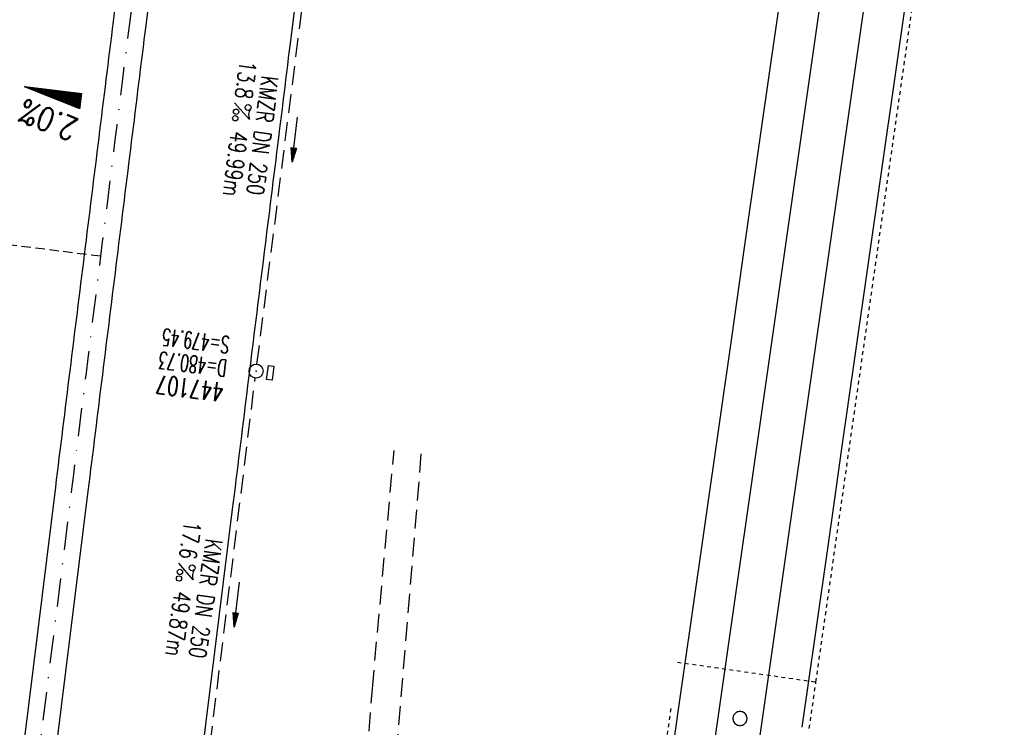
# Model space of a CAD drawing. Extents: x 459406 to 461721, y 413308 to 423218.
# Tile 32 of 256: x 460973 to 461078, y 414323 to 414398. Entities that reach past the tile are written whole.
import ezdxf
from ezdxf.enums import TextEntityAlignment as Align

# ---------------------------------------------------------------- set-up
doc = ezdxf.new("R2010")
doc.units = 0
doc.header["$LTSCALE"] = 2
doc.header["$MEASUREMENT"] = 0
for name, pattern in [('AUSGEZOGEN', [0]), ('GESTRICH-X2', [1.5, 1, -0.5]), ('GESTRICHELT', [0.75, 0.5, -0.25]), ('LT00', [0]), ('LT02', [0.4, 0.2, -0.2]), ('STRICHPT-X3', [3, 1.5, -0.75, 0, -0.75])]:
    doc.linetypes.add(name, pattern=pattern)
doc.layers.get('0').update_dxf_attribs({"linetype": 'AUSGEZOGEN'})
for name, color, linetype in [('ACHSE', 1, 'STRICHPT-X3'), ('FBR', 8, 'CONTINUOUS'), ('GEF', 7, 'AUSGEZOGEN'), ('HEKTOM', 1, 'GESTRICHELT'), ('KANAL', 7, 'GESTRICH-X2'), ('LAGEPLAN', 15, 'AUSGEZOGEN'), ('NBS-TRASSE', 7, 'CONTINUOUS'), ('PFEIL', 7, 'CONTINUOUS'), ('SCHACHTNR', 6, 'CONTINUOUS'), ('SCHSYMBOL', 7, 'AUSGEZOGEN'), ('TEXTO', 4, 'CONTINUOUS'), ('TEXTU', 4, 'CONTINUOUS'), ('WEG', 8, 'GESTRICH-X2')]:
    doc.layers.add(name, color=color, linetype=linetype)
doc.styles.add('ROMANS', font='romans.shx', dxfattribs={"width": 0.8})

# ---------------------------------------------------------------- blocks, each defined once
blk = doc.blocks.new('GST')
at = {"color": 0}
blk.add_circle((0, 0), 0.75, dxfattribs=at)
blk.add_point((0, 0), dxfattribs=at)
blk = doc.blocks.new('13')
blk.add_lwpolyline([(0.76, 1.22), (-0.75, 1.22), (-0.75, 1.8), (0.76, 1.8)], close=True)
at = {"rotation": 180}
blk.add_blockref('GST', (0, 0), dxfattribs=at)
blk = doc.blocks.new('PROM')
blk.add_line((1.57, 1.82), (0.02, 0.02))
for centre, radius in [((0.32, 1.51), 0.317), ((0.94, 0.29), 0.283), ((1.64, 0.29), 0.283)]:
    blk.add_circle(centre, radius)
blk.add_arc((0.99, 2.68), 1.03, 239.1414, 303.3549)
blk = doc.blocks.new('PFEIL2')
at = {"color": 0}
for p, q in [((0.88, 0), (-2.4, -0.01)), ((0.88, -0.27), (0.88, 0.28)), ((0.88, 0.28), (2.43, 0.01)), ((0.91, 0.27), (0.88, 0.26)), ((0.97, 0.26), (0.88, 0.25)), ((1.02, 0.25), (0.88, 0.23)), ((1.07, 0.24), (0.88, 0.21)), ((1.13, 0.23), (0.88, 0.19)), ((1.18, 0.22), (0.88, 0.17)), ((1.24, 0.21), (0.88, 0.15)), ((1.29, 0.21), (0.88, 0.14)), ((1.34, 0.2), (0.88, 0.12)), ((1.4, 0.19), (0.88, 0.1)), ((1.45, 0.18), (0.88, 0.08)), ((1.51, 0.17), (0.88, 0.06)), ((1.56, 0.16), (0.88, 0.04)), ((1.61, 0.15), (0.88, 0.02)), ((1.67, 0.14), (0.88, 0.01)), ((1.72, 0.13), (0.88, -0.01)), ((1.78, 0.12), (0.88, -0.03)), ((1.83, 0.11), (0.88, -0.05)), ((1.88, 0.1), (0.88, -0.07)), ((1.94, 0.09), (0.88, -0.09)), ((2.05, 0.08), (0.88, -0.12)), ((1.99, 0.08), (0.88, -0.11)), ((2.1, 0.07), (0.88, -0.14)), ((2.15, 0.06), (0.88, -0.16)), ((2.21, 0.05), (0.88, -0.18)), ((2.26, 0.04), (0.88, -0.2)), ((2.32, 0.03), (0.88, -0.22)), ((2.37, 0.02), (0.88, -0.23)), ((2.42, 0.01), (0.88, -0.25)), ((2.43, 0.01), (0.88, -0.27))]:
    blk.add_line(p, q, dxfattribs=at)
blk = doc.blocks.new('*X8')
at = {"color": 0}
for p, q in [((725.83, 193.84), (727.44, 195.45)), ((725.83, 193.85), (727.43, 195.45)), ((725.83, 193.86), (727.42, 195.45)), ((725.83, 193.87), (727.41, 195.45)), ((725.83, 193.88), (727.4, 195.45)), ((725.83, 193.89), (727.39, 195.45)), ((725.83, 193.9), (727.38, 195.45)), ((725.83, 193.91), (727.37, 195.45)), ((725.83, 193.91), (727.37, 195.45)), ((725.83, 193.92), (727.36, 195.45)), ((725.83, 193.93), (727.35, 195.45)), ((725.83, 193.94), (727.34, 195.45)), ((725.83, 193.95), (727.33, 195.45)), ((725.83, 193.96), (727.32, 195.45)), ((725.83, 193.97), (727.31, 195.45)), ((725.83, 193.98), (727.3, 195.45)), ((725.83, 193.99), (727.29, 195.45)), ((725.83, 193.99), (727.29, 195.45)), ((725.83, 194), (727.28, 195.45)), ((725.83, 194.01), (727.27, 195.45)), ((725.83, 194.02), (727.26, 195.45)), ((725.83, 194.03), (727.25, 195.45)), ((725.83, 194.04), (727.24, 195.45)), ((725.83, 194.05), (727.23, 195.45)), ((725.83, 194.06), (727.22, 195.45)), ((725.83, 194.06), (727.21, 195.45)), ((725.83, 194.07), (727.21, 195.45)), ((725.83, 194.08), (727.2, 195.45)), ((725.83, 194.09), (727.19, 195.45)), ((725.83, 194.1), (727.18, 195.45)), ((725.83, 194.11), (727.17, 195.45)), ((725.83, 194.12), (727.16, 195.45)), ((725.83, 194.13), (727.15, 195.45)), ((725.83, 194.14), (727.14, 195.45)), ((725.83, 194.14), (727.14, 195.45)), ((725.83, 194.15), (727.13, 195.45)), ((725.83, 194.16), (727.12, 195.45)), ((725.83, 194.17), (727.11, 195.45)), ((725.83, 194.18), (727.1, 195.45)), ((725.83, 194.19), (727.09, 195.45)), ((725.83, 194.2), (727.08, 195.45)), ((725.83, 194.21), (727.07, 195.45)), ((725.83, 194.21), (727.06, 195.45)), ((725.83, 194.22), (727.06, 195.45)), ((725.83, 194.23), (727.05, 195.45)), ((725.83, 194.24), (727.04, 195.45)), ((725.83, 194.25), (727.03, 195.45)), ((725.83, 194.26), (727.02, 195.45)), ((725.83, 194.27), (727.01, 195.45)), ((725.83, 194.28), (727, 195.45)), ((725.83, 194.29), (726.99, 195.45)), ((725.83, 194.29), (726.99, 195.45)), ((725.83, 194.3), (726.98, 195.45)), ((725.83, 194.31), (726.97, 195.45)), ((725.83, 194.32), (726.96, 195.45)), ((725.83, 194.33), (726.95, 195.45)), ((725.83, 194.34), (726.94, 195.45)), ((725.83, 194.35), (726.93, 195.45)), ((725.83, 194.36), (726.92, 195.45)), ((725.83, 194.37), (726.91, 195.45)), ((725.83, 194.37), (726.91, 195.45)), ((725.83, 194.38), (726.9, 195.45)), ((725.83, 194.39), (726.89, 195.45)), ((725.83, 194.4), (726.88, 195.45)), ((725.83, 194.41), (726.87, 195.45)), ((725.83, 194.42), (726.86, 195.45)), ((725.83, 194.43), (726.85, 195.45)), ((725.83, 194.44), (726.84, 195.45)), ((725.83, 194.44), (726.83, 195.45)), ((725.83, 194.45), (726.83, 195.45)), ((725.83, 194.46), (726.82, 195.45)), ((725.83, 194.47), (726.81, 195.45)), ((725.83, 194.48), (726.8, 195.45)), ((725.83, 194.49), (726.79, 195.45)), ((725.83, 194.5), (726.78, 195.45)), ((725.83, 194.51), (726.77, 195.45)), ((725.83, 194.52), (726.76, 195.45)), ((725.83, 194.52), (726.76, 195.45)), ((725.83, 194.53), (726.75, 195.45)), ((725.83, 194.54), (726.74, 195.45)), ((725.83, 194.55), (726.73, 195.45)), ((725.83, 194.56), (726.72, 195.45)), ((725.83, 194.57), (726.71, 195.45)), ((725.83, 194.58), (726.7, 195.45)), ((725.83, 194.59), (726.69, 195.45)), ((725.83, 194.59), (726.68, 195.45)), ((725.83, 194.6), (726.68, 195.45)), ((725.83, 194.61), (726.67, 195.45)), ((725.83, 194.62), (726.66, 195.45)), ((725.83, 194.63), (726.65, 195.45)), ((725.83, 194.64), (726.64, 195.45)), ((725.83, 194.65), (726.63, 195.45)), ((725.83, 194.66), (726.62, 195.45)), ((725.83, 194.67), (726.61, 195.45)), ((725.83, 194.67), (726.61, 195.45)), ((725.83, 194.68), (726.6, 195.45)), ((725.83, 194.69), (726.59, 195.45)), ((725.83, 194.7), (726.58, 195.45)), ((725.83, 194.71), (726.57, 195.45)), ((725.83, 194.72), (726.56, 195.45)), ((725.83, 194.73), (726.55, 195.45)), ((725.83, 194.74), (726.54, 195.45)), ((725.83, 194.75), (726.53, 195.45)), ((725.83, 194.75), (726.53, 195.45)), ((725.83, 194.76), (726.52, 195.45)), ((725.83, 194.77), (726.51, 195.45)), ((725.83, 194.78), (726.5, 195.45)), ((725.83, 194.79), (726.49, 195.45)), ((725.83, 194.8), (726.48, 195.45)), ((725.83, 194.81), (726.47, 195.45)), ((725.83, 194.82), (726.46, 195.45)), ((725.83, 194.82), (726.45, 195.45)), ((725.83, 194.83), (726.45, 195.45)), ((725.83, 194.84), (726.44, 195.45)), ((725.83, 194.85), (726.43, 195.45)), ((725.83, 194.86), (726.42, 195.45)), ((725.83, 194.87), (726.41, 195.45)), ((725.83, 194.88), (726.4, 195.45)), ((725.83, 194.89), (726.39, 195.45)), ((725.83, 194.9), (726.38, 195.45)), ((725.83, 194.9), (726.38, 195.45)), ((725.83, 194.91), (726.37, 195.45)), ((725.83, 194.92), (726.36, 195.45)), ((725.83, 194.93), (726.35, 195.45)), ((725.83, 194.94), (726.34, 195.45)), ((725.83, 194.95), (726.33, 195.45)), ((725.83, 194.96), (726.32, 195.45)), ((725.83, 194.97), (726.31, 195.45)), ((725.83, 194.98), (726.3, 195.45)), ((725.83, 194.98), (726.3, 195.45)), ((725.83, 194.99), (726.29, 195.45)), ((725.83, 195), (726.28, 195.45)), ((725.83, 195.01), (726.27, 195.45)), ((725.83, 195.02), (726.26, 195.45)), ((725.83, 195.03), (726.25, 195.45)), ((725.83, 195.04), (726.24, 195.45)), ((725.83, 195.05), (726.23, 195.45)), ((725.83, 195.05), (726.22, 195.45)), ((725.83, 195.06), (726.22, 195.45)), ((725.83, 195.07), (726.21, 195.45)), ((725.83, 195.08), (726.2, 195.45)), ((725.83, 195.09), (726.19, 195.45)), ((725.83, 195.1), (726.18, 195.45)), ((725.83, 195.11), (726.17, 195.45)), ((725.83, 195.12), (726.16, 195.45)), ((725.83, 195.13), (726.15, 195.45)), ((725.83, 195.13), (726.15, 195.45)), ((725.83, 195.14), (726.14, 195.45)), ((725.83, 195.15), (726.13, 195.45)), ((725.83, 195.16), (726.12, 195.45)), ((725.83, 195.17), (726.11, 195.45)), ((725.83, 195.18), (726.1, 195.45)), ((725.83, 195.19), (726.09, 195.45)), ((725.83, 195.2), (726.08, 195.45)), ((725.83, 195.2), (726.07, 195.45)), ((725.83, 195.21), (726.07, 195.45)), ((725.83, 195.22), (726.06, 195.45)), ((725.83, 195.23), (726.05, 195.45)), ((725.83, 195.24), (726.04, 195.45)), ((725.83, 195.25), (726.03, 195.45)), ((725.83, 195.26), (726.02, 195.45)), ((725.83, 195.27), (726.01, 195.45)), ((725.83, 195.28), (726, 195.45)), ((725.83, 195.28), (726, 195.45)), ((725.83, 195.29), (725.99, 195.45)), ((725.83, 195.3), (725.98, 195.45)), ((725.83, 195.31), (725.97, 195.45)), ((725.83, 195.32), (725.96, 195.45)), ((725.83, 195.33), (725.95, 195.45)), ((725.83, 195.34), (725.94, 195.45)), ((725.83, 195.35), (725.93, 195.45)), ((725.83, 195.36), (725.92, 195.45)), ((725.83, 195.36), (725.92, 195.45)), ((725.83, 195.37), (725.91, 195.45)), ((725.83, 195.38), (725.9, 195.45)), ((725.83, 195.39), (725.89, 195.45)), ((725.83, 195.4), (725.88, 195.45)), ((725.83, 195.41), (725.87, 195.45)), ((725.83, 195.42), (725.86, 195.45)), ((725.83, 195.43), (725.85, 195.45)), ((725.83, 195.43), (725.84, 195.45)), ((725.83, 195.44), (725.84, 195.45)), ((725.83, 193.83), (727.43, 195.43)), ((725.83, 193.82), (727.43, 195.42)), ((725.83, 193.81), (727.43, 195.41)), ((725.83, 193.8), (727.42, 195.4)), ((725.83, 193.79), (727.42, 195.38)), ((725.83, 193.78), (727.42, 195.37)), ((725.83, 193.77), (727.41, 195.36)), ((725.83, 193.76), (727.41, 195.35)), ((725.83, 193.76), (727.41, 195.34)), ((725.83, 193.75), (727.4, 195.32)), ((725.83, 193.74), (727.4, 195.31)), ((725.83, 193.73), (727.4, 195.3)), ((725.83, 193.72), (727.4, 195.29)), ((725.83, 193.71), (727.39, 195.28)), ((725.83, 193.7), (727.39, 195.26)), ((725.83, 193.69), (727.39, 195.25)), ((725.83, 193.68), (727.38, 195.24)), ((725.83, 193.68), (727.38, 195.23)), ((725.83, 193.67), (727.38, 195.22)), ((725.83, 193.66), (727.37, 195.2)), ((725.83, 193.65), (727.37, 195.19)), ((725.83, 193.64), (727.37, 195.18)), ((725.83, 193.63), (727.36, 195.17)), ((725.83, 193.62), (727.36, 195.16)), ((725.83, 193.61), (727.36, 195.14)), ((725.83, 193.61), (727.35, 195.13)), ((725.83, 193.6), (727.35, 195.12)), ((725.83, 193.59), (727.35, 195.11)), ((725.83, 193.58), (727.34, 195.1)), ((725.83, 193.57), (727.34, 195.08)), ((725.83, 193.56), (727.34, 195.07)), ((725.83, 193.55), (727.34, 195.06)), ((725.83, 193.54), (727.33, 195.05)), ((725.83, 193.53), (727.33, 195.04)), ((725.83, 193.53), (727.33, 195.02)), ((725.83, 193.52), (727.32, 195.01)), ((725.83, 193.51), (727.32, 195)), ((725.83, 193.5), (727.32, 194.99)), ((725.83, 193.49), (727.31, 194.98)), ((725.83, 193.48), (727.31, 194.96)), ((725.83, 193.47), (727.31, 194.95)), ((725.83, 193.46), (727.3, 194.94)), ((725.83, 193.45), (727.3, 194.93)), ((725.83, 193.45), (727.3, 194.92)), ((725.83, 193.44), (727.29, 194.91)), ((725.83, 193.43), (727.29, 194.89)), ((725.83, 193.42), (727.29, 194.88)), ((725.83, 193.41), (727.29, 194.87)), ((725.83, 193.4), (727.28, 194.86)), ((725.83, 193.39), (727.28, 194.85)), ((725.83, 193.38), (727.28, 194.83)), ((725.83, 193.38), (727.27, 194.82)), ((725.83, 193.37), (727.27, 194.81)), ((725.83, 193.36), (727.27, 194.8)), ((725.83, 193.35), (727.26, 194.79)), ((725.83, 193.34), (727.26, 194.77)), ((725.83, 193.33), (727.26, 194.76)), ((725.83, 193.32), (727.25, 194.75)), ((725.83, 193.31), (727.25, 194.74)), ((725.83, 193.3), (727.25, 194.73)), ((725.83, 193.3), (727.24, 194.71)), ((725.83, 193.29), (727.24, 194.7)), ((725.83, 193.28), (727.24, 194.69)), ((725.83, 193.27), (727.23, 194.68)), ((725.83, 193.26), (727.23, 194.67)), ((725.83, 193.25), (727.23, 194.65)), ((725.83, 193.24), (727.23, 194.64)), ((725.83, 193.23), (727.22, 194.63)), ((725.83, 193.22), (727.22, 194.62)), ((725.83, 193.22), (727.22, 194.61)), ((725.83, 193.21), (727.21, 194.59)), ((725.83, 193.2), (727.21, 194.58)), ((725.83, 193.19), (727.21, 194.57)), ((725.83, 193.18), (727.2, 194.56)), ((725.83, 193.17), (727.2, 194.55)), ((725.83, 193.16), (727.2, 194.53)), ((725.83, 193.15), (727.19, 194.52)), ((725.83, 193.15), (727.19, 194.51)), ((725.83, 193.14), (727.19, 194.5)), ((725.83, 193.13), (727.18, 194.49)), ((725.83, 193.12), (727.18, 194.47)), ((725.83, 193.11), (727.18, 194.46)), ((725.83, 193.1), (727.17, 194.45)), ((725.83, 193.09), (727.17, 194.44)), ((725.83, 193.08), (727.17, 194.43)), ((725.83, 193.07), (727.17, 194.41)), ((725.83, 193.07), (727.16, 194.4)), ((725.83, 193.06), (727.16, 194.39)), ((725.83, 193.05), (727.16, 194.38)), ((725.83, 193.04), (727.15, 194.37)), ((725.83, 193.03), (727.15, 194.35)), ((725.83, 193.02), (727.15, 194.34)), ((725.83, 193.01), (727.14, 194.33)), ((725.83, 193), (727.14, 194.32)), ((725.83, 193), (727.14, 194.31)), ((725.83, 192.99), (727.13, 194.29)), ((725.83, 192.98), (727.13, 194.28)), ((725.83, 192.97), (727.13, 194.27)), ((725.83, 192.96), (727.12, 194.26)), ((725.83, 192.95), (727.12, 194.25)), ((725.83, 192.94), (727.12, 194.23)), ((725.83, 192.93), (727.11, 194.22)), ((725.83, 192.92), (727.11, 194.21)), ((725.83, 192.92), (727.11, 194.2)), ((725.83, 192.91), (727.11, 194.19)), ((725.83, 192.9), (727.1, 194.17)), ((725.83, 192.89), (727.1, 194.16)), ((725.83, 192.88), (727.1, 194.15)), ((725.83, 192.87), (727.09, 194.14)), ((725.83, 192.86), (727.09, 194.13)), ((725.83, 192.85), (727.09, 194.11)), ((725.83, 192.84), (727.08, 194.1)), ((725.83, 192.84), (727.08, 194.09)), ((725.83, 192.83), (727.08, 194.08)), ((725.83, 192.82), (727.07, 194.07)), ((725.83, 192.81), (727.07, 194.05)), ((725.83, 192.8), (727.07, 194.04)), ((725.83, 192.79), (727.06, 194.03)), ((725.83, 192.78), (727.06, 194.02)), ((725.83, 192.77), (727.06, 194.01)), ((725.83, 192.77), (727.05, 193.99)), ((725.83, 192.76), (727.05, 193.98)), ((725.83, 192.75), (727.05, 193.97)), ((725.83, 192.74), (727.05, 193.96)), ((725.83, 192.73), (727.04, 193.95)), ((725.83, 192.72), (727.04, 193.93)), ((725.83, 192.71), (727.04, 193.92)), ((725.83, 192.7), (727.03, 193.91)), ((725.83, 192.69), (727.03, 193.9)), ((725.83, 192.69), (727.03, 193.89)), ((725.83, 192.68), (727.02, 193.87)), ((725.83, 192.67), (727.02, 193.86)), ((725.83, 192.66), (727.02, 193.85)), ((725.83, 192.65), (727.01, 193.84)), ((725.83, 192.64), (727.01, 193.83)), ((725.83, 192.63), (727.01, 193.81)), ((725.83, 192.62), (727, 193.8)), ((725.83, 192.62), (727, 193.79)), ((725.83, 192.61), (727, 193.78)), ((725.83, 192.6), (726.99, 193.77)), ((725.83, 192.59), (726.99, 193.75)), ((725.83, 192.58), (726.99, 193.74)), ((725.83, 192.57), (726.99, 193.73)), ((725.83, 192.56), (726.98, 193.72)), ((725.83, 192.55), (726.98, 193.71)), ((725.83, 192.54), (726.98, 193.69)), ((725.83, 192.54), (726.97, 193.68)), ((725.83, 192.53), (726.97, 193.67)), ((725.83, 192.52), (726.97, 193.66)), ((725.83, 192.51), (726.96, 193.65)), ((725.83, 192.5), (726.96, 193.63)), ((725.83, 192.49), (726.96, 193.62)), ((725.83, 192.48), (726.95, 193.61)), ((725.83, 192.47), (726.95, 193.6)), ((725.83, 192.46), (726.95, 193.59)), ((725.83, 192.46), (726.94, 193.57)), ((725.83, 192.45), (726.94, 193.56)), ((725.83, 192.44), (726.94, 193.55)), ((725.83, 192.43), (726.94, 193.54)), ((725.83, 192.42), (726.93, 193.53)), ((725.83, 192.41), (726.93, 193.51)), ((725.83, 192.4), (726.93, 193.5)), ((725.83, 192.39), (726.92, 193.49)), ((725.83, 192.39), (726.92, 193.48)), ((725.83, 192.38), (726.92, 193.47)), ((725.83, 192.37), (726.91, 193.45)), ((725.83, 192.36), (726.91, 193.44)), ((725.83, 192.35), (726.91, 193.43)), ((725.83, 192.34), (726.9, 193.42)), ((725.83, 192.33), (726.9, 193.41)), ((725.83, 192.32), (726.9, 193.39)), ((725.83, 192.31), (726.89, 193.38)), ((725.83, 192.31), (726.89, 193.37)), ((725.83, 192.3), (726.89, 193.36)), ((725.83, 192.29), (726.88, 193.35)), ((725.83, 192.28), (726.88, 193.33)), ((725.83, 192.27), (726.88, 193.32)), ((725.83, 192.26), (726.88, 193.31)), ((725.83, 192.25), (726.87, 193.3)), ((725.83, 192.24), (726.87, 193.29)), ((725.83, 192.24), (726.87, 193.27)), ((725.83, 192.23), (726.86, 193.26)), ((725.83, 192.22), (726.86, 193.25)), ((725.83, 192.21), (726.86, 193.24)), ((725.83, 192.2), (726.85, 193.23)), ((725.83, 192.19), (726.85, 193.21)), ((725.83, 192.18), (726.85, 193.2)), ((725.83, 192.17), (726.84, 193.19)), ((725.83, 192.16), (726.84, 193.18)), ((725.83, 192.16), (726.84, 193.17)), ((725.83, 192.15), (726.83, 193.15)), ((725.83, 192.14), (726.83, 193.14)), ((725.83, 192.13), (726.83, 193.13)), ((725.83, 192.12), (726.82, 193.12)), ((725.83, 192.11), (726.82, 193.11)), ((725.83, 192.1), (726.82, 193.09)), ((725.83, 192.09), (726.82, 193.08)), ((725.83, 192.08), (726.81, 193.07)), ((725.83, 192.08), (726.81, 193.06)), ((725.83, 192.07), (726.81, 193.05)), ((725.83, 192.06), (726.8, 193.03)), ((725.83, 192.05), (726.8, 193.02)), ((725.83, 192.04), (726.8, 193.01)), ((725.83, 192.03), (726.79, 193)), ((725.83, 192.02), (726.79, 192.99)), ((725.83, 192.01), (726.79, 192.97)), ((725.83, 192.01), (726.78, 192.96)), ((725.83, 192), (726.78, 192.95)), ((725.83, 191.99), (726.78, 192.94)), ((725.83, 191.98), (726.77, 192.93)), ((725.83, 191.97), (726.77, 192.91)), ((725.83, 191.96), (726.77, 192.9)), ((725.83, 191.95), (726.76, 192.89)), ((725.83, 191.94), (726.76, 192.88)), ((725.83, 191.93), (726.76, 192.87)), ((725.83, 191.93), (726.76, 192.85)), ((725.83, 191.92), (726.75, 192.84)), ((725.83, 191.91), (726.75, 192.83)), ((725.83, 191.9), (726.75, 192.82)), ((725.83, 191.89), (726.74, 192.81)), ((725.83, 191.88), (726.74, 192.79)), ((725.83, 191.87), (726.74, 192.78)), ((725.83, 191.86), (726.73, 192.77)), ((725.83, 191.85), (726.73, 192.76)), ((725.83, 191.85), (726.73, 192.75)), ((725.83, 191.84), (726.72, 192.73)), ((725.83, 191.83), (726.72, 192.72)), ((725.83, 191.82), (726.72, 192.71)), ((725.83, 191.81), (726.71, 192.7)), ((725.83, 191.8), (726.71, 192.69)), ((725.83, 191.79), (726.71, 192.67)), ((725.83, 191.78), (726.7, 192.66)), ((725.83, 191.78), (726.7, 192.65)), ((725.83, 191.77), (726.7, 192.64)), ((725.83, 191.76), (726.7, 192.63)), ((725.83, 191.75), (726.69, 192.61)), ((725.83, 191.74), (726.69, 192.6)), ((725.83, 191.73), (726.69, 192.59)), ((725.83, 191.72), (726.68, 192.58)), ((725.83, 191.71), (726.68, 192.57)), ((725.83, 191.7), (726.68, 192.55)), ((725.83, 191.7), (726.67, 192.54)), ((725.83, 191.69), (726.67, 192.53)), ((725.83, 191.68), (726.67, 192.52)), ((725.83, 191.67), (726.66, 192.51)), ((725.83, 191.66), (726.66, 192.49)), ((725.83, 191.65), (726.66, 192.48)), ((725.83, 191.64), (726.65, 192.47)), ((725.83, 191.63), (726.65, 192.46)), ((725.83, 191.63), (726.65, 192.45)), ((725.83, 191.62), (726.64, 192.43)), ((725.83, 191.61), (726.64, 192.42)), ((725.83, 191.6), (726.64, 192.41)), ((725.83, 191.59), (726.64, 192.4)), ((725.83, 191.58), (726.63, 192.39)), ((725.83, 191.57), (726.63, 192.37)), ((725.83, 191.56), (726.63, 192.36)), ((725.83, 191.55), (726.62, 192.35)), ((725.83, 191.55), (726.62, 192.34)), ((725.83, 191.54), (726.62, 192.33)), ((725.83, 191.53), (726.61, 192.31)), ((725.83, 191.52), (726.61, 192.3)), ((725.83, 191.51), (726.61, 192.29)), ((725.83, 191.5), (726.6, 192.28)), ((725.83, 191.49), (726.6, 192.27)), ((725.83, 191.48), (726.6, 192.25)), ((725.83, 191.47), (726.59, 192.24)), ((725.83, 191.47), (726.59, 192.23)), ((725.83, 191.46), (726.59, 192.22)), ((725.83, 191.45), (726.59, 192.21)), ((725.83, 191.44), (726.58, 192.19)), ((725.83, 191.43), (726.58, 192.18)), ((725.83, 191.42), (726.58, 192.17)), ((725.83, 191.41), (726.57, 192.16)), ((725.83, 191.4), (726.57, 192.15)), ((725.83, 191.4), (726.57, 192.13)), ((725.83, 191.39), (726.56, 192.12)), ((725.83, 191.38), (726.56, 192.11)), ((725.83, 191.37), (726.56, 192.1)), ((725.83, 191.36), (726.55, 192.09)), ((725.83, 191.35), (726.55, 192.07)), ((725.83, 191.34), (726.55, 192.06)), ((725.83, 191.33), (726.54, 192.05)), ((725.83, 191.32), (726.54, 192.04)), ((725.83, 191.32), (726.54, 192.03)), ((725.83, 191.31), (726.53, 192.01)), ((725.83, 191.3), (726.53, 192)), ((725.83, 191.29), (726.53, 191.99)), ((725.83, 191.28), (726.53, 191.98)), ((725.83, 191.27), (726.52, 191.97)), ((725.83, 191.26), (726.52, 191.95)), ((725.83, 191.25), (726.52, 191.94)), ((725.83, 191.25), (726.51, 191.93)), ((725.83, 191.24), (726.51, 191.92)), ((725.83, 191.23), (726.51, 191.91)), ((725.83, 191.22), (726.5, 191.89)), ((725.83, 191.21), (726.5, 191.88)), ((725.83, 191.2), (726.5, 191.87)), ((725.83, 191.19), (726.49, 191.86)), ((725.83, 191.18), (726.49, 191.85)), ((725.83, 191.17), (726.49, 191.84)), ((725.83, 191.17), (726.48, 191.82)), ((725.83, 191.16), (726.48, 191.81)), ((725.83, 191.15), (726.48, 191.8)), ((725.83, 191.14), (726.47, 191.79)), ((725.83, 191.13), (726.47, 191.78)), ((725.83, 191.12), (726.47, 191.76)), ((725.83, 191.11), (726.47, 191.75)), ((725.83, 191.1), (726.46, 191.74)), ((725.83, 191.09), (726.46, 191.73)), ((725.83, 191.09), (726.46, 191.72)), ((725.83, 191.08), (726.45, 191.7)), ((725.83, 191.07), (726.45, 191.69)), ((725.83, 191.06), (726.45, 191.68)), ((725.83, 191.05), (726.44, 191.67)), ((725.83, 191.04), (726.44, 191.66)), ((725.83, 191.03), (726.44, 191.64)), ((725.83, 191.02), (726.43, 191.63)), ((725.83, 191.02), (726.43, 191.62)), ((725.83, 191.01), (726.43, 191.61)), ((725.83, 191), (726.42, 191.6)), ((725.83, 190.99), (726.42, 191.58)), ((725.83, 190.98), (726.42, 191.57)), ((725.83, 190.97), (726.41, 191.56)), ((725.83, 190.96), (726.41, 191.55)), ((725.83, 190.95), (726.41, 191.54)), ((725.83, 190.94), (726.41, 191.52)), ((725.83, 190.94), (726.4, 191.51)), ((725.83, 190.93), (726.4, 191.5)), ((725.83, 190.92), (726.4, 191.49)), ((725.83, 190.91), (726.39, 191.48)), ((725.83, 190.9), (726.39, 191.46)), ((725.83, 190.89), (726.39, 191.45)), ((725.83, 190.88), (726.38, 191.44)), ((725.83, 190.87), (726.38, 191.43)), ((725.83, 190.87), (726.38, 191.42)), ((725.83, 190.86), (726.37, 191.4)), ((725.83, 190.85), (726.37, 191.39)), ((725.83, 190.84), (726.37, 191.38)), ((725.83, 190.83), (726.36, 191.37)), ((725.83, 190.82), (726.36, 191.36)), ((725.83, 190.81), (726.36, 191.34)), ((725.83, 190.8), (726.35, 191.33)), ((725.83, 190.79), (726.35, 191.32)), ((725.83, 190.79), (726.35, 191.31)), ((725.83, 190.78), (726.35, 191.3)), ((725.83, 190.77), (726.34, 191.28)), ((725.83, 190.76), (726.34, 191.27)), ((725.83, 190.75), (726.34, 191.26)), ((725.83, 190.74), (726.33, 191.25)), ((725.83, 190.73), (726.33, 191.24)), ((725.83, 190.72), (726.33, 191.22)), ((725.83, 190.71), (726.32, 191.21)), ((725.83, 190.71), (726.32, 191.2)), ((725.83, 190.7), (726.32, 191.19)), ((725.83, 190.69), (726.31, 191.18)), ((725.83, 190.68), (726.31, 191.16)), ((725.83, 190.67), (726.31, 191.15)), ((725.83, 190.66), (726.3, 191.14)), ((725.83, 190.65), (726.3, 191.13)), ((725.83, 190.64), (726.3, 191.12)), ((725.83, 190.64), (726.29, 191.1)), ((725.83, 190.63), (726.29, 191.09)), ((725.83, 190.62), (726.29, 191.08)), ((725.83, 190.61), (726.29, 191.07)), ((725.83, 190.6), (726.28, 191.06)), ((725.83, 190.59), (726.28, 191.04)), ((725.83, 190.58), (726.28, 191.03)), ((725.83, 190.57), (726.27, 191.02)), ((725.83, 190.56), (726.27, 191.01)), ((725.83, 190.56), (726.27, 191)), ((725.83, 190.55), (726.26, 190.98)), ((725.83, 190.54), (726.26, 190.97)), ((725.83, 190.53), (726.26, 190.96)), ((725.83, 190.52), (726.25, 190.95)), ((725.83, 190.51), (726.25, 190.94)), ((725.83, 190.5), (726.25, 190.92)), ((725.83, 190.49), (726.24, 190.91)), ((725.83, 190.48), (726.24, 190.9)), ((725.83, 190.48), (726.24, 190.89)), ((725.83, 190.47), (726.24, 190.88)), ((725.83, 190.46), (726.23, 190.86)), ((725.83, 190.45), (726.23, 190.85)), ((725.83, 190.44), (726.23, 190.84)), ((725.83, 190.43), (726.22, 190.83)), ((725.83, 190.42), (726.22, 190.82)), ((725.83, 190.41), (726.22, 190.8)), ((725.83, 190.41), (726.21, 190.79)), ((725.83, 190.4), (726.21, 190.78)), ((725.83, 190.39), (726.21, 190.77)), ((725.83, 190.38), (726.2, 190.76)), ((725.83, 190.37), (726.2, 190.74)), ((725.83, 190.36), (726.2, 190.73)), ((725.83, 190.35), (726.19, 190.72)), ((725.83, 190.34), (726.19, 190.71)), ((725.83, 190.33), (726.19, 190.7)), ((725.83, 190.33), (726.18, 190.68)), ((725.83, 190.32), (726.18, 190.67)), ((725.83, 190.31), (726.18, 190.66)), ((725.83, 190.3), (726.18, 190.65)), ((725.83, 190.29), (726.17, 190.64)), ((725.83, 190.28), (726.17, 190.62)), ((725.83, 190.27), (726.17, 190.61)), ((725.83, 190.26), (726.16, 190.6)), ((725.83, 190.26), (726.16, 190.59)), ((725.83, 190.25), (726.16, 190.58)), ((725.83, 190.24), (726.15, 190.56)), ((725.83, 190.23), (726.15, 190.55)), ((725.83, 190.22), (726.15, 190.54)), ((725.83, 190.21), (726.14, 190.53)), ((725.83, 190.2), (726.14, 190.52)), ((725.83, 190.19), (726.14, 190.5)), ((725.83, 190.18), (726.13, 190.49)), ((725.83, 190.18), (726.13, 190.48)), ((725.83, 190.17), (726.13, 190.47)), ((725.83, 190.16), (726.12, 190.46)), ((725.83, 190.15), (726.12, 190.44)), ((725.83, 190.14), (726.12, 190.43)), ((725.83, 190.13), (726.12, 190.42)), ((725.83, 190.12), (726.11, 190.41)), ((725.83, 190.11), (726.11, 190.4)), ((725.83, 190.1), (726.11, 190.38)), ((725.83, 190.1), (726.1, 190.37)), ((725.83, 190.09), (726.1, 190.36)), ((725.83, 190.08), (726.1, 190.35)), ((725.83, 190.07), (726.09, 190.34)), ((725.83, 190.06), (726.09, 190.32)), ((725.83, 190.05), (726.09, 190.31)), ((725.83, 190.04), (726.08, 190.3)), ((725.83, 190.03), (726.08, 190.29)), ((725.83, 190.03), (726.08, 190.28)), ((725.83, 190.02), (726.07, 190.26)), ((725.83, 190.01), (726.07, 190.25)), ((725.83, 190), (726.07, 190.24)), ((725.83, 189.99), (726.06, 190.23)), ((725.83, 189.98), (726.06, 190.22)), ((725.83, 189.97), (726.06, 190.2)), ((725.83, 189.96), (726.06, 190.19)), ((725.83, 189.95), (726.05, 190.18)), ((725.83, 189.95), (726.05, 190.17)), ((725.83, 189.94), (726.05, 190.16)), ((725.83, 189.93), (726.04, 190.14)), ((725.83, 189.92), (726.04, 190.13)), ((725.83, 189.91), (726.04, 190.12)), ((725.83, 189.9), (726.03, 190.11)), ((725.83, 189.89), (726.03, 190.1)), ((725.83, 189.88), (726.03, 190.08)), ((725.83, 189.88), (726.02, 190.07)), ((725.83, 189.87), (726.02, 190.06)), ((725.83, 189.86), (726.02, 190.05)), ((725.83, 189.85), (726.01, 190.04)), ((725.83, 189.84), (726.01, 190.02)), ((725.83, 189.83), (726.01, 190.01)), ((725.83, 189.82), (726, 190)), ((725.83, 189.81), (726, 189.99)), ((725.83, 189.8), (726, 189.98)), ((725.83, 189.8), (726, 189.96)), ((725.83, 189.79), (725.99, 189.95)), ((725.83, 189.78), (725.99, 189.94)), ((725.83, 189.77), (725.99, 189.93)), ((725.83, 189.76), (725.98, 189.92)), ((725.83, 189.75), (725.98, 189.9)), ((725.83, 189.74), (725.98, 189.89)), ((725.83, 189.73), (725.97, 189.88)), ((725.83, 189.72), (725.97, 189.87)), ((725.83, 189.72), (725.97, 189.86)), ((725.83, 189.71), (725.96, 189.84)), ((725.83, 189.7), (725.96, 189.83)), ((725.83, 189.69), (725.96, 189.82)), ((725.83, 189.68), (725.95, 189.81)), ((725.83, 189.67), (725.95, 189.8)), ((725.83, 189.66), (725.95, 189.78)), ((725.83, 189.65), (725.94, 189.77)), ((725.83, 189.65), (725.94, 189.76)), ((725.83, 189.64), (725.94, 189.75)), ((725.83, 189.63), (725.94, 189.74)), ((725.83, 189.62), (725.93, 189.72)), ((725.83, 189.61), (725.93, 189.71)), ((725.83, 189.6), (725.93, 189.7)), ((725.83, 189.59), (725.92, 189.69)), ((725.83, 189.58), (725.92, 189.68)), ((725.83, 189.57), (725.92, 189.66)), ((725.83, 189.57), (725.91, 189.65)), ((725.83, 189.56), (725.91, 189.64)), ((725.83, 189.55), (725.91, 189.63)), ((725.83, 189.54), (725.9, 189.62)), ((725.83, 189.53), (725.9, 189.6)), ((725.83, 189.52), (725.9, 189.59)), ((725.83, 189.51), (725.89, 189.58)), ((725.83, 189.5), (725.89, 189.57)), ((725.83, 189.49), (725.89, 189.56)), ((725.83, 189.49), (725.89, 189.54)), ((725.83, 189.48), (725.88, 189.53)), ((725.83, 189.47), (725.88, 189.52)), ((725.83, 189.46), (725.88, 189.51)), ((725.83, 189.45), (725.87, 189.5)), ((725.83, 189.44), (725.87, 189.48)), ((725.83, 189.43), (725.87, 189.47)), ((725.83, 189.42), (725.86, 189.46)), ((725.83, 189.42), (725.86, 189.45)), ((725.83, 189.41), (725.86, 189.44)), ((725.83, 189.4), (725.85, 189.42)), ((725.83, 189.39), (725.85, 189.41)), ((725.83, 189.38), (725.85, 189.4)), ((725.83, 189.37), (725.84, 189.39)), ((725.83, 189.36), (725.84, 189.38)), ((725.83, 189.35), (725.84, 189.36)), ((725.83, 189.34), (725.83, 189.35)), ((725.83, 189.34), (725.83, 189.34))]:
    blk.add_line(p, q, dxfattribs=at)
blk = doc.blocks.new('GEF')
at = {"color": 0}
for p, q in [((0.01, 0.02), (0.01, 6.15)), ((1.62, 6.15), (0.01, 0.02)), ((0.01, 6.15), (1.62, 6.15))]:
    blk.add_line(p, q, dxfattribs=at)
blk.add_blockref('*X8', (-725.82, -189.3), dxfattribs=at)

msp = doc.modelspace()

# ---------------------------------------------------------------- linework, layer by layer
at = {"layer": 'ACHSE', "flags": 128}
msp.add_lwpolyline([(460985.55, 416976.25), (460982.74, 416926.33), (460979.94, 416876.41), (460977.13, 416826.49), (460974.32, 416776.57), (460971.52, 416726.64), (460968.71, 416676.72), (460965.91, 416626.8), (460963.1, 416576.88, 0), (460961.73, 416552.57, 0), (460960.29, 416526.96, -0.000009), (460958.89, 416502, 0.00001), (460957.49, 416477.04, 0.000001), (460956.79, 416464.56, -0.000001), (460956.08, 416452.08), (460954.68, 416427.12), (460953.28, 416402.16), (460951.88, 416377.2, 0.000027), (460951.18, 416364.91, -0.000114), (460950.49, 416352.62, -0.000169), (460950.49, 416352.58, 0.000019), (460950.47, 416352.23, 0.002347), (460949.96, 416342.5, 0.0015), (460949.28, 416327.26, 0.002663), (460948.89, 416316.3, 0.002084), (460948.51, 416302.28, 0.002087), (460948.28, 416289.78, 0.002085), (460948.16, 416277.28, 0.002085), (460948.14, 416264.78, 0.002085), (460948.22, 416252.28, 0.002086), (460948.41, 416239.77, 0.002088), (460948.7, 416227.28, 0.002084), (460949.09, 416214.79, 0.002083), (460949.59, 416202.3, 0.002081), (460950.2, 416189.81, 0.002082), (460950.91, 416177.34, 0.002086), (460951.72, 416164.86, 0.002086), (460952.64, 416152.4, 0.002087), (460953.65, 416139.94, 0.002084), (460954.78, 416127.49, 0.002085), (460956.01, 416115.04, 0.002088), (460957.34, 416102.62, 0.002086), (460958.77, 416090.21, 0.002083), (460960.31, 416077.8, 0.002082), (460961.96, 416065.39, 0.002087), (460963.7, 416053.03, 0.002086), (460965.55, 416040.67, 0.002083), (460967.5, 416028.32, 0.00208), (460969.55, 416015.99, 0.002081), (460971.71, 416003.67, 0.002087), (460973.97, 415991.38, 0.002089), (460976.33, 415979.11, 0.002087), (460978.79, 415966.87, 0.002082), (460981.36, 415954.62, 0.002082), (460984.15, 415941.87, 0.002276), (460986.8, 415930.22, 0.001902), (460990.24, 415915.65, 0.002837), (460992.65, 415905.91, 0.000643), (460995.49, 415894.71, 0.001405), (460996.81, 415889.6, 0), (460998.53, 415883.01, 0.000001), (460998.87, 415881.7), (461005.19, 415857.51, 0.000017), (461008.35, 415845.42, -0.000015), (461011.51, 415833.32, -0.000002), (461014.67, 415821.23, -0.000002), (461017.83, 415809.14, -0.000001), (461020.99, 415797.04, 0.000005), (461024.15, 415784.95), (461030.47, 415760.76), (461036.79, 415736.57, 0.000028), (461038.98, 415728.17, -0.000015), (461041.18, 415719.76, -0.00065), (461041.49, 415718.58, -0.000124), (461043.09, 415712.38, -0.002577), (461045.47, 415702.95, -0.001641), (461049.08, 415688.11, -0.002531), (461051.66, 415677.11, -0.002087), (461054.67, 415663.74, -0.002079), (461057.31, 415651.53, -0.002077), (461059.85, 415639.28, -0.002078), (461062.3, 415627.01, -0.002083), (461064.63, 415614.74, -0.002085), (461066.86, 415602.46, -0.00208), (461068.99, 415590.13, -0.00208), (461071.02, 415577.79, -0.002082), (461072.95, 415565.44, -0.002086), (461074.77, 415553.08, -0.002086), (461076.49, 415540.7, -0.002081), (461078.11, 415528.31, -0.002078), (461079.62, 415515.89, -0.00208), (461081.03, 415503.45, -0.002087), (461082.34, 415491.04, -0.002085), (461083.54, 415478.62, -0.002078), (461084.64, 415466.15, -0.002076), (461085.64, 415453.67, -0.002082), (461086.53, 415441.22, -0.002088), (461087.32, 415428.75, -0.002085), (461088, 415416.26, -0.002081), (461088.58, 415403.77, -0.002082), (461089.06, 415391.28, -0.00208), (461089.43, 415378.79, -0.002078), (461089.7, 415366.29, -0.002082), (461089.86, 415353.79, -0.002085), (461089.92, 415341.29, -0.002085), (461089.88, 415328.8, -0.002082), (461089.73, 415316.3, -0.002078), (461089.48, 415303.79, -0.00208), (461089.12, 415291.3, -0.002082), (461088.66, 415278.81, -0.002084), (461088.09, 415266.33, -0.002082), (461087.43, 415253.85, -0.00208), (461086.65, 415241.37, -0.002079), (461085.78, 415228.9, -0.00208), (461084.8, 415216.44, -0.002085), (461083.63, 415203.06, -0.002418), (461082.53, 415191.54, -0.001753), (461080.94, 415176.37, -0.002741), (461079.84, 415166.68, -0.000279), (461078.8, 415158.04, -0.000933), (461078.49, 415155.46, -0.000004), (461077.26, 415145.58, -0.00001), (461076.8, 415141.87), (461073.72, 415117.06, 0.000001), (461071.82, 415101.73, 0.000001), (461070.64, 415092.25, 0.000018), (461069.1, 415079.85, -0.000014), (461067.56, 415067.44, -0.000008), (461066.02, 415055.04, 0.000011), (461064.48, 415042.63), (461058.33, 414993.01), (461052.17, 414943.39, -0.000009), (461049.09, 414918.58, 0.000009), (461046.01, 414893.77), (461039.85, 414844.16), (461033.69, 414794.54), (461027.53, 414744.92, -0.00001), (461024.45, 414720.11, 0.00001), (461021.37, 414695.3, 0.000001), (461018.29, 414670.49, -0.000001), (461015.21, 414645.68, 0), (461011.18, 414613.23, -0.000001), (461009.05, 414596.06, -0.000009), (461005.97, 414571.25, 0.00001), (461002.89, 414546.44), (460996.73, 414496.82), (460990.57, 414447.2), (460984.41, 414397.58, -0.000009), (460981.33, 414372.77, 0.000009), (460978.25, 414347.96), (460972.09, 414298.34), (460965.94, 414248.72), (460959.78, 414199.11, -0.00001), (460956.7, 414174.3, 0.00001), (460953.62, 414149.49, 0.000001), (460950.54, 414124.68, -0.000001), (460947.46, 414099.87, 0), (460943.43, 414067.42, -0.000001), (460941.3, 414050.25, -0.000009), (460938.22, 414025.44, 0.00001), (460935.14, 414000.63), (460928.98, 413951.01), (460922.82, 413901.39, 0.000001), (460919.74, 413876.58, -0.000001), (460916.66, 413851.77, -0.00001), (460913.58, 413826.96, 0.00001), (460910.5, 413802.15), (460904.34, 413752.53), (460898.18, 413702.91), (460892.03, 413653.29, -0.00001), (460888.95, 413628.49, 0.00001), (460885.86, 413603.68, 0.000001), (460882.79, 413578.87, -0.000001), (460879.71, 413554.06, 0), (460875.68, 413521.61, -0.000001), (460873.55, 413504.44, -0.000009), (460870.47, 413479.63, 0.00001), (460867.39, 413454.82), (460861.23, 413405.2), (460855.07, 413355.58, -0.000004), (460853.23, 413340.79, -0.000002), (460849.4, 413309.93)], format="xyb", dxfattribs=at)
at = {"layer": 'FBR'}
for points in [[(461019.63, 414695.51, 0.000001), (461016.55, 414670.7)], [(461023.11, 414695.08, 0.000001), (461020.03, 414670.27)], [(461038.49, 414693.17, 0.000001), (461035.41, 414668.36)], [(460985.9, 414549.59, 0), (460985.77, 414548.56), (460979.61, 414498.95), (460973.45, 414449.33), (460967.3, 414399.71, -0.000009), (460964.22, 414374.9, 0.000009), (460961.14, 414350.09), (460954.98, 414300.47), (460948.82, 414250.85), (460942.66, 414201.23, -0.00001), (460939.58, 414176.42, 0.00001), (460936.5, 414151.61, 0.000001), (460933.42, 414126.8), (460930.34, 414101.99), (460926.31, 414069.54), (460924.18, 414052.37, -0.000009), (460921.1, 414027.56, 0.00001), (460918.02, 414002.75), (460911.86, 413953.13), (460905.7, 413903.52, 0.000001), (460902.62, 413878.71, -0.000001), (460899.54, 413853.9, -0.00001), (460896.46, 413829.09, 0.00001), (460893.38, 413804.28)], [(460988.84, 414447.42), (460982.68, 414397.8, -0.000009), (460979.6, 414372.99, 0.000009), (460976.52, 414348.18), (460970.36, 414298.56), (460964.2, 414248.94), (460958.04, 414199.32, -0.00001), (460954.96, 414174.51, 0.00001), (460951.88, 414149.7, 0.000001), (460948.8, 414124.89), (460945.72, 414100.08), (460941.69, 414067.64), (460939.56, 414050.46, -0.000009), (460936.48, 414025.65, 0.00001), (460933.4, 414000.84), (460927.24, 413951.23), (460921.08, 413901.61, 0.000001), (460918, 413876.8, -0.000001), (460914.93, 413851.99, -0.00001), (460911.85, 413827.18, 0.00001), (460908.77, 413802.37)], [(460992.31, 414446.99), (460986.15, 414397.37, -0.000009), (460983.07, 414372.56, 0.000009), (460979.99, 414347.75), (460973.83, 414298.13), (460967.67, 414248.51), (460961.51, 414198.89, -0.00001), (460958.43, 414174.08, 0.00001), (460955.35, 414149.27, 0.000001), (460952.27, 414124.46), (460949.19, 414099.65), (460945.17, 414067.2), (460943.04, 414050.03, -0.000009), (460939.96, 414025.22, 0.00001), (460936.88, 414000.41), (460930.72, 413950.79), (460924.56, 413901.18, 0.000001), (460921.48, 413876.37, -0.000001), (460918.4, 413851.56, -0.00001), (460915.32, 413826.75, 0.00001), (460912.24, 413801.94)], [(461007.69, 414445.08), (461001.53, 414395.46, -0.000009), (460998.45, 414370.65, 0.000009), (460995.37, 414345.84), (460989.21, 414296.22), (460983.05, 414246.6), (460976.9, 414196.98, -0.00001), (460973.82, 414172.17, 0.00001), (460970.74, 414147.36, 0.000001), (460967.66, 414122.55), (460964.58, 414097.74), (460960.55, 414065.29), (460958.42, 414048.12, -0.000009), (460955.34, 414023.31, 0.00001), (460952.26, 413998.5), (460946.1, 413948.89), (460939.94, 413899.27, 0.000001), (460936.86, 413874.46, -0.000001), (460933.78, 413849.65, -0.00001), (460930.7, 413824.84, 0.00001), (460927.62, 413800.03)], [(461007.31, 414596.27, -0.000009), (461004.23, 414571.47, 0.00001), (461001.15, 414546.66)], [(461010.79, 414595.84, -0.000009), (461007.71, 414571.03, 0.00001), (461004.63, 414546.22)], [(461026.17, 414593.93, -0.000009), (461023.09, 414569.12, 0.00001), (461020.01, 414544.32)]]:
    msp.add_lwpolyline(points, format="xyb", dxfattribs=at)
at = {"layer": 'HEKTOM'}
msp.add_line((460981.34, 414372.78), (460941.62, 414377.69), dxfattribs=at)
at = {"layer": 'KANAL'}
for p, q in [((460998, 414361.28), (461004.09, 414409.41)), ((460991.91, 414311.78), (460997.81, 414359.78))]:
    msp.add_line(p, q, dxfattribs=at)
at = {"layer": 'LAGEPLAN', "linetype": 'LT02'}
for p, q in [((461057.54, 414327.42), (461071.68, 414426.42)), ((461042.79, 414329.53), (461057.54, 414327.42)), ((461056.83, 414322.47), (461057.54, 414327.42)), ((461042.08, 414324.58), (461032.15, 414255.11))]:
    msp.add_line(p, q, dxfattribs=at)
at = {"layer": 'LAGEPLAN', "linetype": 'LT00'}
for p, q in [((461054.19, 414403.66), (461052.77, 414393.76)), ((461067.35, 414401.78), (461065.94, 414391.88)), ((461052.77, 414393.76), (461051.36, 414383.86)), ((461065.94, 414391.88), (461064.52, 414381.98)), ((461051.36, 414383.86), (461049.94, 414373.96)), ((461064.52, 414381.98), (461063.11, 414372.08)), ((461049.94, 414373.96), (461048.53, 414364.07)), ((461063.11, 414372.08), (461061.69, 414362.18)), ((461048.53, 414364.07), (461047.11, 414354.17)), ((461061.69, 414362.18), (461060.28, 414352.28)), ((461047.11, 414354.17), (461045.7, 414344.27)), ((461060.28, 414352.28), (461059.48, 414346.69)), ((461059.48, 414346.69), (461058.87, 414342.38)), ((461045.7, 414344.27), (461044.28, 414334.37)), ((461058.87, 414342.38), (461057.45, 414332.49)), ((461044.28, 414334.37), (461042.87, 414324.47)), ((461057.45, 414332.49), (461056.04, 414322.59))]:
    msp.add_line(p, q, dxfattribs=at)
at = {"layer": 'LAGEPLAN'}
msp.add_line((461042.87, 414324.47), (461041.45, 414314.57), dxfattribs=at)
at = {"layer": 'NBS-TRASSE'}
for p, q in [((461071.22, 414492.49), (461047.12, 414323.86)), ((461075.96, 414492.49), (461051.77, 414323.19)), ((461047.13, 414323.86), (461037.21, 414254.48)), ((461048.71, 414323.67), (461048.7, 414323.57)), ((461048.71, 414323.65), (461048.7, 414323.56)), ((461048.7, 414323.57), (461048.7, 414323.48)), ((461048.7, 414323.56), (461048.7, 414323.47)), ((461048.73, 414323.76), (461048.71, 414323.67)), ((461048.73, 414323.74), (461048.71, 414323.65)), ((461048.77, 414323.85), (461048.73, 414323.76)), ((461048.77, 414323.83), (461048.73, 414323.74)), ((461048.81, 414323.93), (461048.77, 414323.85)), ((461048.81, 414323.92), (461048.77, 414323.83)), ((461048.87, 414324), (461048.81, 414323.93)), ((461048.87, 414323.99), (461048.81, 414323.92)), ((461048.93, 414324.07), (461048.87, 414324)), ((461048.93, 414324.06), (461048.87, 414323.99)), ((461049.01, 414324.13), (461048.93, 414324.07)), ((461049, 414324.12), (461048.93, 414324.06)), ((461049.08, 414324.18), (461049, 414324.12)), ((461049.09, 414324.18), (461049.01, 414324.13)), ((461049.16, 414324.22), (461049.08, 414324.18)), ((461049.17, 414324.22), (461049.09, 414324.18)), ((461049.25, 414324.25), (461049.16, 414324.22)), ((461049.26, 414324.25), (461049.17, 414324.22)), ((461049.35, 414324.27), (461049.25, 414324.25)), ((461049.35, 414324.27), (461049.26, 414324.25)), ((461049.45, 414324.28), (461049.35, 414324.27)), ((461049.44, 414324.27), (461049.35, 414324.27)), ((461049.53, 414324.27), (461049.44, 414324.27)), ((461049.54, 414324.27), (461049.45, 414324.28)), ((461049.63, 414324.25), (461049.53, 414324.27)), ((461049.63, 414324.25), (461049.54, 414324.27)), ((461049.72, 414324.22), (461049.63, 414324.25)), ((461049.72, 414324.23), (461049.63, 414324.25)), ((461049.8, 414324.19), (461049.72, 414324.23)), ((461049.81, 414324.18), (461049.72, 414324.22)), ((461049.88, 414324.14), (461049.8, 414324.19)), ((461049.89, 414324.13), (461049.81, 414324.18)), ((461049.96, 414324.08), (461049.88, 414324.14)), ((461049.96, 414324.07), (461049.89, 414324.13)), ((461050.02, 414324.01), (461049.96, 414324.08)), ((461050.03, 414324), (461049.96, 414324.07)), ((461050.08, 414323.94), (461050.02, 414324.01)), ((461050.08, 414323.93), (461050.03, 414324)), ((461050.13, 414323.85), (461050.08, 414323.94)), ((461050.13, 414323.85), (461050.08, 414323.93)), ((461050.16, 414323.76), (461050.13, 414323.85)), ((461050.16, 414323.77), (461050.13, 414323.85)), ((461050.19, 414323.68), (461050.16, 414323.77)), ((461050.18, 414323.67), (461050.16, 414323.76)), ((461050.2, 414323.57), (461050.18, 414323.67)), ((461050.2, 414323.58), (461050.19, 414323.68)), ((461050.2, 414323.49), (461050.2, 414323.58)), ((461050.2, 414323.48), (461050.2, 414323.57)), ((461051.78, 414323.19), (461041.88, 414253.9)), ((461048.7, 414323.48), (461048.71, 414323.39)), ((461048.7, 414323.47), (461048.72, 414323.37)), ((461048.71, 414323.39), (461048.73, 414323.29)), ((461048.72, 414323.37), (461048.74, 414323.28)), ((461048.73, 414323.29), (461048.77, 414323.21)), ((461048.74, 414323.28), (461048.78, 414323.19)), ((461048.77, 414323.21), (461048.81, 414323.12)), ((461048.78, 414323.19), (461048.82, 414323.11)), ((461048.81, 414323.12), (461048.87, 414323.05)), ((461048.82, 414323.11), (461048.88, 414323.04)), ((461048.87, 414323.05), (461048.93, 414322.98)), ((461048.88, 414323.04), (461048.95, 414322.97)), ((461048.93, 414322.98), (461049.01, 414322.92)), ((461048.95, 414322.97), (461049.02, 414322.91)), ((461049.01, 414322.92), (461049.09, 414322.87)), ((461049.02, 414322.91), (461049.1, 414322.86)), ((461049.09, 414322.87), (461049.17, 414322.83)), ((461049.1, 414322.86), (461049.19, 414322.82)), ((461049.17, 414322.83), (461049.26, 414322.8)), ((461049.19, 414322.82), (461049.28, 414322.8)), ((461049.26, 414322.8), (461049.35, 414322.78)), ((461049.28, 414322.8), (461049.37, 414322.78)), ((461049.35, 414322.78), (461049.45, 414322.78)), ((461049.37, 414322.78), (461049.46, 414322.77)), ((461049.45, 414322.78), (461049.54, 414322.78)), ((461049.46, 414322.77), (461049.56, 414322.78)), ((461049.54, 414322.78), (461049.63, 414322.8)), ((461049.56, 414322.78), (461049.65, 414322.8)), ((461049.63, 414322.8), (461049.72, 414322.83)), ((461049.65, 414322.8), (461049.74, 414322.83)), ((461049.72, 414322.83), (461049.81, 414322.87)), ((461049.74, 414322.83), (461049.82, 414322.87)), ((461049.81, 414322.87), (461049.89, 414322.92)), ((461049.82, 414322.87), (461049.9, 414322.92)), ((461049.89, 414322.92), (461049.96, 414322.98)), ((461049.9, 414322.92), (461049.97, 414322.99)), ((461049.96, 414322.98), (461050.03, 414323.05)), ((461049.97, 414322.99), (461050.04, 414323.06)), ((461050.03, 414323.05), (461050.08, 414323.12)), ((461050.04, 414323.06), (461050.09, 414323.13)), ((461050.08, 414323.12), (461050.13, 414323.21)), ((461050.09, 414323.13), (461050.14, 414323.22)), ((461050.13, 414323.21), (461050.16, 414323.29)), ((461050.14, 414323.22), (461050.17, 414323.3)), ((461050.16, 414323.29), (461050.18, 414323.39)), ((461050.17, 414323.3), (461050.19, 414323.4)), ((461050.18, 414323.39), (461050.2, 414323.48)), ((461050.19, 414323.4), (461050.2, 414323.49))]:
    msp.add_line(p, q, dxfattribs=at)
at = {"layer": 'WEG'}
for p, q in [((461010.29, 414326.7), (461012.6, 414352.07)), ((461015.47, 414351.74), (461009.77, 414283.03)), ((461007.08, 414283.28), (461010.29, 414326.7))]:
    msp.add_line(p, q, dxfattribs=at)

# ---------------------------------------------------------------- block references
at = {"layer": 'GEF', "rotation": 263.0184744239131}
msp.add_blockref('GEF', (460973.2, 414390.86), dxfattribs=at)
at = {"layer": 'PFEIL'}
for p, rotation in [((461002.03, 414385.21), 262.7988), ((460995.84, 414335.67), 262.9675)]:
    msp.add_blockref('PFEIL2', p, dxfattribs=dict(at, rotation=rotation))
at = {"layer": 'SCHSYMBOL', "rotation": 262.924}
msp.add_blockref('13', (460997.91, 414360.54), dxfattribs=at)
at = {"layer": 'TEXTU'}
for p, rotation in [((460995.6, 414389.14), 262.7987999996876), ((460989.64, 414340.11), 261.7745448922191)]:
    msp.add_blockref('PROM', p, dxfattribs=dict(at, rotation=rotation))

# ---------------------------------------------------------------- texts
at = {"layer": 'GEF', "style": 'ROMANS', "width": 0.8}
msp.add_text('2.0%', height=2.5, rotation=158.5485, dxfattribs=at).set_placement((460979.13, 414387.3))
at = {"layer": 'SCHACHTNR', "style": 'ROMANS'}
for s, height, width, p in [('S=479.45', 1.8, 0.6, (460995.17, 414364.2)), ('D=480.73', 1.8, 0.6, (460994.86, 414361.73)), ('447107', 2, 0.7, (460994.54, 414359.26))]:
    msp.add_text(s, height=height, rotation=172.924, dxfattribs=dict(at, width=width)).set_placement(p)
at = {"layer": 'TEXTO', "style": 'ROMANS', "width": 0.75}
for rotation, p in [(262.7988, (460997.69, 414385.76)), (261.7745, (460991.65, 414336.42))]:
    msp.add_text('KMZR DN 250', height=1.8, rotation=rotation, dxfattribs=at).set_placement(p, align=Align.CENTER)
at = {"layer": 'TEXTU', "style": 'ROMANS', "width": 0.75}
for s, rotation, p in [('13.8', 262.7988, (460996.17, 414393.69)), ('49.99m', 262.7988, (460995.23, 414386.16)), ('17.6', 261.7745, (460990.28, 414344.64)), ('49.87m', 261.7745, (460989.22, 414337.16))]:
    msp.add_text(s, height=1.8, rotation=rotation, dxfattribs=at).set_placement(p)

doc.saveas('drawing.dxf')
